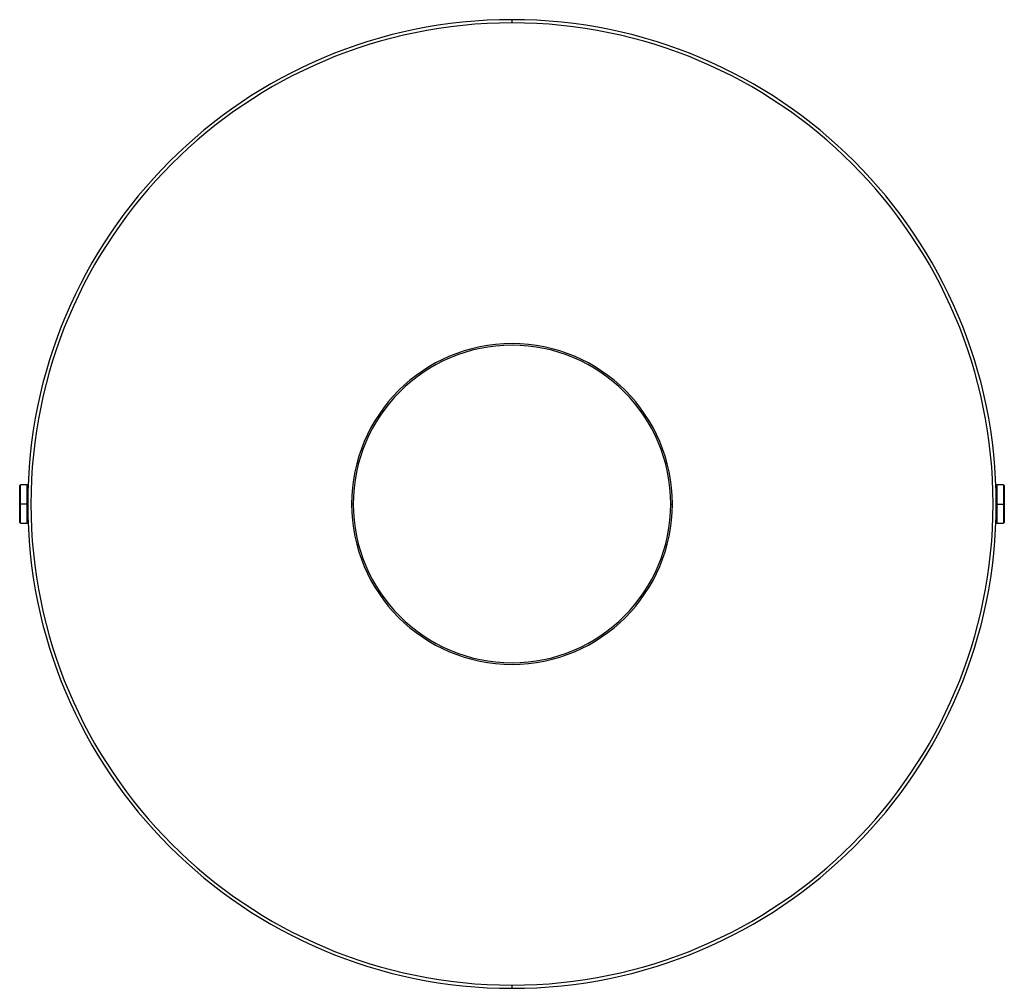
# Paper-space layout '_Superior' of a CAD drawing. Header units: millimetres. Extents: x -153 to 153, y -151 to 151.
import ezdxf

# ---------------------------------------------------------------- set-up
doc = ezdxf.new("R2010")
doc.units = ezdxf.units.MM

psp = doc.layouts.new('_Superior')

# ---------------------------------------------------------------- linework, layer by layer
at = {"color": 7, "linetype": 'Continuous', "lineweight": 25}
for p, q in [((0, 150), (0, 151)), ((-153.3, 6), (-153.5, 5.8)), ((-153.5, -5.8), (-153.5, 5.8)), ((-151.2, 6), (-153.3, 6)), ((-153.3, -6), (-153.3, 6)), ((-151, 5.8), (-151.2, 6)), ((-151.2, -6), (-151.2, 6)), ((-151, -5.8), (-151, 5.8)), ((151.2, 6), (151, 5.8)), ((151, 5.8), (151, -5.8)), ((153.3, 6), (151.2, 6)), ((151.2, 6), (151.2, -6)), ((153.5, 5.8), (153.3, 6)), ((153.3, 6), (153.3, -6)), ((153.5, 5.8), (153.5, -5.8)), ((-151, 0), (-153.5, 0)), ((-150.99, 2), (-151, 2)), ((-49.5, 0), (-50, 0)), ((49.5, 0), (50, 0)), ((151, 2), (150.99, 2)), ((151, 0), (153.5, 0)), ((-151, -2), (-150.99, -2)), ((150.99, -2), (151, -2)), ((-153.5, -5.8), (-153.3, -6)), ((-153.3, -6), (-151.2, -6)), ((-151.2, -6), (-151, -5.8)), ((151, -5.8), (151.2, -6)), ((151.2, -6), (153.3, -6)), ((153.3, -6), (153.5, -5.8)), ((0, -151), (0, -150))]:
    psp.add_line(p, q, dxfattribs=at)
for radius, start, end in [(151, 90, 270), (151, 270, 90), (150, 90, 270), (150, 270, 90), (50, 0, 180), (49.5, 0, 180), (50, 180, 0), (49.5, 180, 0)]:
    psp.add_arc((0, 0), radius, start, end, dxfattribs=at)

doc.saveas('drawing.dxf')
